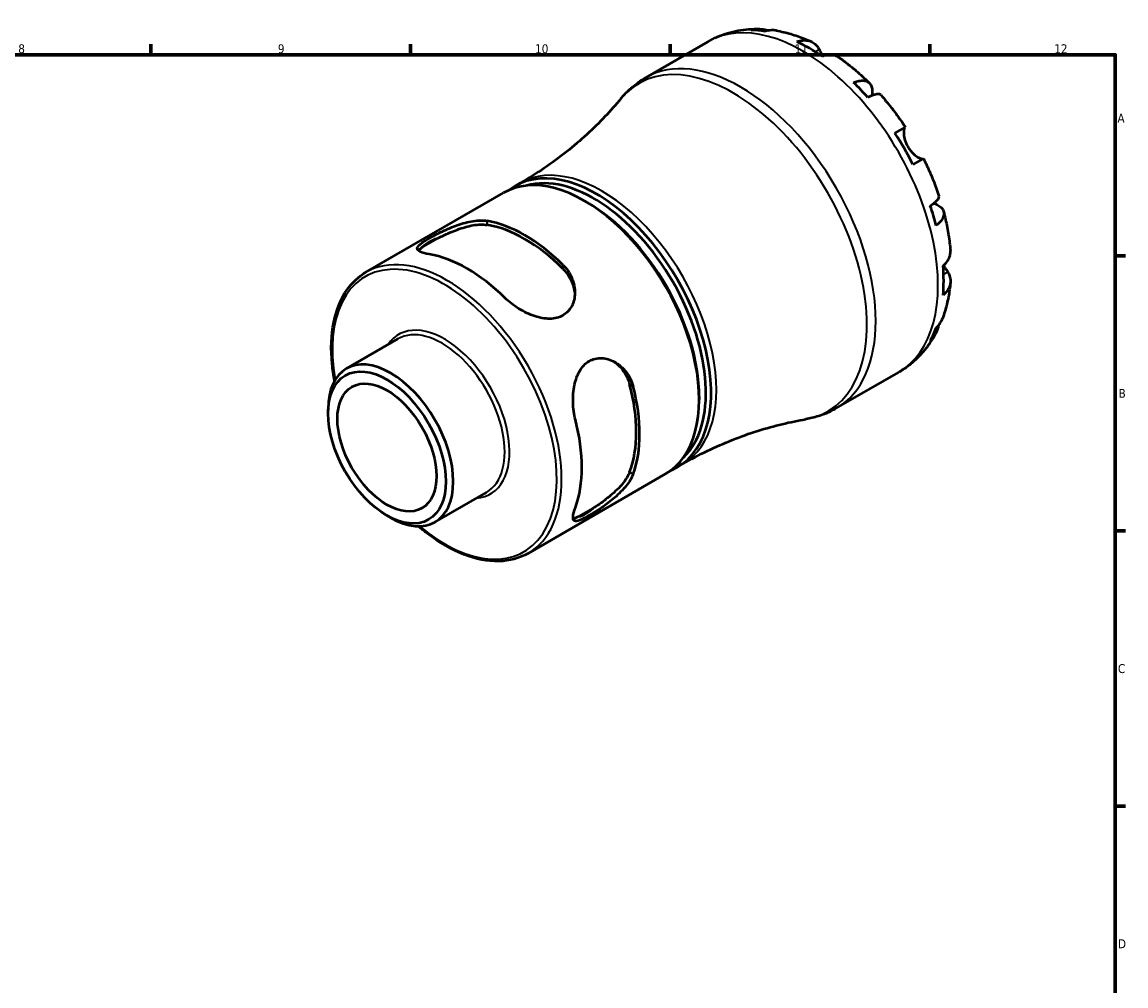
# Model space of a CAD drawing. Header units: millimetres. Extents: x -86 to 904, y -52 to 594.
# Tile 5 of 5: x 526 to 824, y 323 to 583. Entities that reach past the tile are written whole.
import ezdxf

# ---------------------------------------------------------------- set-up
doc = ezdxf.new("R2010")
doc.units = ezdxf.units.MM
for name, color, linetype, lineweight in [('Border (ANSI)', 7, 'Continuous', 70), ('Visible (ANSI)', 7, 'Continuous', 50), ('Visible Narrow (ANSI)', 7, 'Continuous', 35)]:
    doc.layers.add(name, color=color, linetype=linetype, lineweight=lineweight)
doc.styles.add('Note Text (ANSI)', font='tahoma.ttf')

# ---------------------------------------------------------------- blocks, each defined once
blk = doc.blocks.new('Borders Default Border')
at = {"layer": 'Border (ANSI)'}
for p, q in [((560.67, 574), (560.67, 576.8)), ((630.75, 574), (630.75, 576.8)), ((700.83, 574), (700.83, 576.8)), ((770.92, 574), (770.92, 576.8)), ((821, 519.75), (823.8, 519.75)), ((821, 445.5), (823.8, 445.5)), ((821, 371.25), (823.8, 371.25))]:
    blk.add_line(p, q, dxfattribs=at)
at = {"layer": 'Border (ANSI)', "flags": 128}
blk.add_lwpolyline([(20, 20), (20, 574), (821, 574), (821, 20), (20, 20)], dxfattribs=at)
at = {"layer": 'Border (ANSI)', "color": 5, "true_color": 0x0000ff, "char_height": 2.4, "attachment_point": 7, "style": 'Note Text (ANSI)'}
for s, insert in [('8', (524.84, 574.35)), ('9', (594.92, 574.35)), ('10', (664.35, 574.35)), ('11', (734.43, 574.4)), ('12', (804.52, 574.4)), ('A', (821.58, 555.68)), ('B', (821.87, 481.43)), ('C', (821.71, 407.13)), ('D', (821.72, 332.93))]:
    blk.add_mtext(s, dxfattribs=dict(at, insert=insert))

msp = doc.modelspace()

# ---------------------------------------------------------------- linework, layer by layer
at = {"layer": 'Visible (ANSI)'}
for p, q in [((694.1813, 567.7871), (710.9651, 577.4773)), ((761.5174, 552.7969), (764.3509, 554.4328)), ((769.2009, 546.0324), (766.3674, 544.3964)), ((659.0546, 538.5867), (660.4688, 539.4032)), ((618.6965, 515.2859), (655.8266, 536.723)), ((678.4212, 534.1466), (677.7141, 534.5549)), ((634.0892, 522.1516), (637.9992, 524.4091)), ((613.4368, 489.3013), (627.3251, 497.3197)), ((745.6813, 478.5865), (762.4651, 488.2767)), ((708.6677, 481.7582), (708.6677, 480.9417)), ((608.4867, 477.1888), (608.4867, 478.3598)), ((702.8296, 462.7661), (704.2438, 463.5826)), ((662.4715, 439.4654), (699.6016, 460.9025)), ((637.3383, 447.9027), (651.2266, 455.9211)), ((680.0238, 451.6205), (676.1137, 449.363)), ((624.3735, 449.672), (625.3876, 449.0865))]:
    msp.add_line(p, q, dxfattribs=at)
for centre, major_axis, start_param, end_param in [((738.4299, 533.867), (-25.6275, 44.3882), 5.83347054, 5.94750191), ((738.4299, 533.867), (-25.6275, 44.3882), 5.40302049, 5.59255379), ((738.4299, 533.867), (-25.6275, 44.3882), 5.04807237, 5.16210375), ((738.4299, 533.867), (-25.6275, 44.3882), 4.61762233, 4.80715563), ((680.9421, 500.6764), (21.8875, -37.9103), 6.20937891, 9.49858436), ((677.7141, 498.8128), (-21.8875, 37.9103), 3.14159265, 6.28318531), ((680.235, 500.2682), (-21.3875, 37.0442), 3.28380448, 6.14097348), ((678.4212, 499.221), (-21.3875, 37.0442), 3.92699082, 5.49778714), ((738.4299, 533.867), (-25.6275, 44.3882), 4.26267421, 4.37670559), ((661.6328, 489.5282), (21.8875, -37.9103), 2.01881988, 2.6935691), ((661.6328, 489.5282), (21.2575, -36.8191), 2.00840457, 2.70398441), ((643.5909, 518.9233), (11.025, 0), 2.10270917, 2.60967981), ((646.0411, 480.5263), (-21.8875, 37.9103), 5.16041253, 5.83516176), ((738.4299, 533.867), (-25.6275, 44.3882), 3.83222417, 4.02175747), ((738.4299, 533.867), (25.6275, -44.3882), 0.33568339, 0.44971477), ((625.3876, 468.602), (11.9507, -20.6993), 5.49778714, 10.21017612), ((661.6328, 489.5282), (21.2575, -36.8191), 0.43760824, 1.13318809), ((661.6328, 489.5282), (21.8875, -37.9103), 0.44802355, 1.12277278), ((646.0411, 480.5263), (-21.8875, 37.9103), 3.5896162, 4.26436543), ((678.0687, 459.2059), (-5.5125, -9.5479), 0.53191284, 1.03888348)]:
    msp.add_ellipse(centre, major_axis=major_axis, ratio=0.57735027, start_param=start_param, end_param=end_param, dxfattribs=at)
for major_axis in [(-11.2337, 19.4573), (-9.45, 16.3679)]:
    msp.add_ellipse((624.3735, 468.0165), major_axis=major_axis, ratio=0.57735027, dxfattribs=at)
for points, knots in [([(710.9651, 577.4773), (711.8164, 577.9688), (712.6965, 578.4104), (714.4983, 579.1874), (715.4199, 579.5229), (717.2883, 580.0861), (718.235, 580.3139), (720.139, 580.6648), (721.0961, 580.7879), (723.0093, 580.9355), (723.9652, 580.9601), (724.9164, 580.9391)], [5.497787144, 5.497787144, 5.497787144, 5.497787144, 5.565218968, 5.565218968, 5.632650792, 5.632650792, 5.700082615, 5.700082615, 5.767514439, 5.767514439, 5.834946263, 5.834946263, 5.834946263, 5.834946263]), ([(722.6748, 580.6517), (723.2815, 580.824), (723.9043, 580.9158), (725.0715, 580.9571), (725.7223, 580.9061), (726.7084, 580.6963), (727.0496, 580.5986), (727.379, 580.4828)], [0.230034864, 0.230034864, 0.230034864, 0.230034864, 0.448337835, 0.448337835, 0.672895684, 0.672895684, 0.792976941, 0.792976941, 0.792976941, 0.792976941]), ([(729.5219, 580.4899), (729.067, 580.567), (728.6063, 580.5914), (727.648, 580.545), (727.0687, 580.4489), (726.491, 580.2737)], [6.576421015, 6.576421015, 6.576421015, 6.576421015, 6.756906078, 6.756906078, 6.975209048, 6.975209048, 6.975209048, 6.975209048]), ([(729.522, 580.4902), (730.1774, 580.378), (730.8287, 580.2463), (732.122, 579.9463), (732.7641, 579.7781), (734.0385, 579.4072), (734.6709, 579.2046), (735.9257, 578.7671), (736.5482, 578.5321), (737.783, 578.0317), (738.3954, 577.7662), (739.0027, 577.4862)], [5.944943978, 5.944943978, 5.944943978, 5.944943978, 5.992521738, 5.992521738, 6.040099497, 6.040099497, 6.087677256, 6.087677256, 6.135255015, 6.135255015, 6.182832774, 6.182832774, 6.182832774, 6.182832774]), ([(735.0004, 577.5088), (735.5495, 577.6958), (736.0858, 577.8099), (737.0495, 577.9042), (737.5633, 577.889), (738.5223, 577.7006), (738.9674, 577.5274), (739.7163, 577.0925), (740.0888, 576.7903), (740.6597, 576.1299), (740.8792, 575.7997), (741.059, 575.4545)], [0.23003714, 0.23003714, 0.23003714, 0.23003714, 0.44815444, 0.44815444, 0.67274363, 0.67274363, 0.89733283, 0.89733283, 1.12273273, 1.12273273, 1.29814862, 1.29814862, 1.29814862, 1.29814862]), ([(741.059, 575.4545), (741.1258, 575.3265), (741.198, 575.1892), (741.3604, 574.8844), (741.4512, 574.7161), (741.6731, 574.3129), (741.8073, 574.0742), (741.9924, 573.7572), (742.0331, 573.6881), (742.0745, 573.6187)], [-0.785164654, -0.785164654, -0.785164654, -0.785164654, -0.716742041, -0.716742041, -0.642593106, -0.642593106, -0.548173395, -0.548173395, -0.522106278, -0.522106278, -0.522106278, -0.522106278]), ([(746.4799, 573.1716), (746.3874, 573.2363), (746.2938, 573.296), (745.8264, 573.5674), (745.3812, 573.7406), (744.4222, 573.929), (743.9084, 573.9442), (742.9447, 573.8499), (742.4084, 573.7358), (741.8593, 573.5488)], [6.258837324, 6.258837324, 6.258837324, 6.258837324, 6.315130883, 6.315130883, 6.539720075, 6.539720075, 6.764309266, 6.764309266, 6.98242657, 6.98242657, 6.98242657, 6.98242657]), ([(746.4802, 573.172), (747.0516, 572.7744), (747.6176, 572.3646), (748.7383, 571.5214), (749.2931, 571.088), (750.3912, 570.1987), (750.9345, 569.7428), (752.0093, 568.8094), (752.5407, 568.3319), (753.5914, 567.3564), (754.1106, 566.8583), (754.6234, 566.3504)], [0.102188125, 0.102188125, 0.102188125, 0.102188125, 0.150446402, 0.150446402, 0.198704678, 0.198704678, 0.246962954, 0.246962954, 0.295221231, 0.295221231, 0.343479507, 0.343479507, 0.343479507, 0.343479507]), ([(687.5269, 562.1375), (687.8973, 562.5855), (688.2835, 563.0217), (689.0864, 563.8675), (689.5031, 564.2771), (690.3658, 565.0667), (690.8118, 565.4467), (691.7309, 566.1741), (692.204, 566.5215), (693.1749, 567.1813), (693.6727, 567.4935), (694.1813, 567.7871)], [5.286184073, 5.286184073, 5.286184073, 5.286184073, 5.328504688, 5.328504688, 5.370825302, 5.370825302, 5.413145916, 5.413145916, 5.45546653, 5.45546653, 5.497787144, 5.497787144, 5.497787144, 5.497787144]), ([(750.3688, 566.4878), (750.8902, 566.6955), (751.3846, 566.8406), (752.2485, 567.0078), (752.6947, 567.0417), (753.493, 566.9703), (753.845, 566.8649), (754.4059, 566.5669), (754.6661, 566.3463), (755.0668, 565.7794), (755.2073, 565.433), (755.3673, 564.7108), (755.4012, 564.2681), (755.3551, 563.5084), (755.3192, 563.2238), (755.268, 562.9359)], [0.23003486, 0.23003486, 0.23003486, 0.23003486, 0.44833783, 0.44833783, 0.67289568, 0.67289568, 0.89745353, 0.89745353, 1.12262674, 1.12262674, 1.34779995, 1.34779995, 1.5738057, 1.5738057, 1.69862919, 1.69862919, 1.69862919, 1.69862919]), ([(757.6687, 563.1361), (757.5873, 563.2266), (757.4736, 563.2887), (757.1554, 563.3703), (756.8992, 563.3746), (756.2661, 563.2717), (755.8893, 563.1645), (755.1282, 562.8887), (754.6774, 562.6976), (754.1849, 562.4593)], [6.143409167, 6.143409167, 6.143409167, 6.143409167, 6.307790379, 6.307790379, 6.532348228, 6.532348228, 6.756906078, 6.756906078, 6.975209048, 6.975209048, 6.975209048, 6.975209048]), ([(687.5269, 562.1375), (686.1955, 560.5277), (684.7597, 558.9023), (681.6835, 555.6616), (680.0429, 554.0464), (676.5709, 550.8686), (674.7395, 549.306), (670.9094, 546.2747), (668.9108, 544.806), (664.7798, 541.9991), (662.6475, 540.661), (660.4688, 539.4032)], [5.286184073, 5.286184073, 5.286184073, 5.286184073, 5.328504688, 5.328504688, 5.370825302, 5.370825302, 5.413145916, 5.413145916, 5.45546653, 5.45546653, 5.497787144, 5.497787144, 5.497787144, 5.497787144]), ([(757.6691, 563.1365), (758.1507, 562.5956), (758.6255, 562.046), (759.5611, 560.9304), (760.0219, 560.3645), (760.9288, 559.2171), (761.3749, 558.6358), (762.252, 557.4586), (762.6829, 556.8627), (763.529, 555.6577), (763.9441, 555.0484), (764.3511, 554.4329)], [0.441551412, 0.441551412, 0.441551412, 0.441551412, 0.48937779, 0.48937779, 0.537204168, 0.537204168, 0.585030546, 0.585030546, 0.632856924, 0.632856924, 0.680683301, 0.680683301, 0.680683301, 0.680683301]), ([(764.176, 554.3318), (764.1559, 554.3203), (764.1364, 554.3042), (764.0679, 554.2291), (764.023, 554.1431), (763.9445, 553.8964), (763.9125, 553.7319), (763.8658, 553.2453), (763.8651, 552.8921), (763.9507, 552.0096), (764.0526, 551.4724), (764.4033, 550.3368), (764.6555, 549.7493), (764.9763, 549.1936)], [-0.780900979, -0.780900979, -0.780900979, -0.780900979, -0.742496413, -0.742496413, -0.641680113, -0.641680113, -0.533087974, -0.533087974, -0.377279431, -0.377279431, -0.192503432, -0.192503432, 0, 0, 0, 0]), ([(764.9763, 549.1936), (765.1659, 548.8652), (765.3773, 548.5509), (765.848, 547.9417), (766.1079, 547.6519), (766.7214, 547.0514), (767.0746, 546.7661), (767.7243, 546.3213), (768.0155, 546.1614), (768.4351, 545.981), (768.5835, 545.9341), (768.823, 545.8898), (768.9148, 545.8909), (768.9977, 545.9172), (769.0126, 545.9237), (769.026, 545.9314)], [0, 0, 0, 0, 0.113756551, 0.113756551, 0.235380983, 0.235380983, 0.394308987, 0.394308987, 0.546306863, 0.546306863, 0.652040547, 0.652040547, 0.753818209, 0.753818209, 0.779337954, 0.779337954, 0.779337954, 0.779337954]), ([(769.2011, 546.0325), (769.5306, 545.3723), (769.8507, 544.7081), (770.4713, 543.3729), (770.7718, 542.7018), (771.3528, 541.3536), (771.6332, 540.6766), (772.1734, 539.3175), (772.4331, 538.6355), (772.9314, 537.2675), (773.1699, 536.5815), (773.3976, 535.8939)], [0.890113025, 0.890113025, 0.890113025, 0.890113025, 0.937939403, 0.937939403, 0.985765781, 0.985765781, 1.033592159, 1.033592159, 1.081418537, 1.081418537, 1.129244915, 1.129244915, 1.129244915, 1.129244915]), ([(771.0691, 533.2151), (771.5217, 533.5225), (771.9125, 533.8174), (772.5319, 534.3386), (772.8132, 534.6113), (773.2188, 535.1081), (773.3433, 535.3322), (773.4316, 535.6485), (773.4347, 535.7781), (773.3971, 535.8937)], [0.230034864, 0.230034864, 0.230034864, 0.230034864, 0.448337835, 0.448337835, 0.672895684, 0.672895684, 0.897453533, 0.897453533, 1.061834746, 1.061834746, 1.061834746, 1.061834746]), ([(772.0233, 533.9148), (772.2983, 533.8152), (772.5627, 533.704), (773.2437, 533.3641), (773.6101, 533.1134), (774.1555, 532.6137), (774.3853, 532.3188), (774.6759, 531.6883), (774.7368, 531.3527), (774.7145, 530.7179), (774.6297, 530.3604), (774.2925, 529.6334), (774.04, 529.2639), (773.4632, 528.5993), (773.0904, 528.2437), (772.6498, 527.896)], [5.50661472, 5.50661472, 5.50661472, 5.50661472, 5.63143821, 5.63143821, 5.85744396, 5.85744396, 6.08261717, 6.08261717, 6.30779038, 6.30779038, 6.53234823, 6.53234823, 6.75690608, 6.75690608, 6.97520905, 6.97520905, 6.97520905, 6.97520905]), ([(774.6581, 531.6493), (774.8415, 530.9512), (775.0132, 530.2526), (775.3328, 528.8549), (775.4805, 528.1559), (775.7515, 526.7585), (775.8747, 526.06), (776.0958, 524.6644), (776.1937, 523.9672), (776.3636, 522.575), (776.4356, 521.8799), (776.4942, 521.1863)], [1.22731682, 1.22731682, 1.22731682, 1.22731682, 1.275575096, 1.275575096, 1.323833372, 1.323833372, 1.372091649, 1.372091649, 1.420349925, 1.420349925, 1.468608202, 1.468608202, 1.468608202, 1.468608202]), ([(635.7951, 520.1691), (634.7674, 520.3461), (633.908, 520.5775), (632.7944, 521.1137), (632.538, 521.4211), (632.5961, 522.0724), (632.8678, 522.4539), (633.6952, 523.1424), (634.0391, 523.3915), (634.8416, 523.9207), (635.3003, 524.201), (636.2898, 524.7722), (636.8443, 525.077), (638.0385, 525.7005), (638.6781, 526.0192), (640.6569, 526.951), (642.0623, 527.5377), (644.7782, 528.488), (646.2822, 528.9008), (649.0724, 529.3327), (650.3591, 529.348), (651.3868, 529.1709)], [1.68610522, 1.68610522, 1.68610522, 1.68610522, 2.14814484, 2.14814484, 2.61018445, 2.61018445, 3.02997567, 3.02997567, 3.23987128, 3.23987128, 3.44976689, 3.44976689, 3.6596625, 3.6596625, 3.86955811, 3.86955811, 4.28934933, 4.28934933, 4.75138895, 4.75138895, 5.21342856, 5.21342856, 5.21342856, 5.21342856]), ([(637.9992, 524.4091), (638.4302, 524.6307), (638.8783, 524.8542), (640.6519, 525.7075), (642.0521, 526.3106), (644.764, 527.2984), (646.2695, 527.7345), (649.0651, 528.2084), (650.3554, 528.2424), (651.3868, 528.0787)], [3.73349526, 3.73349526, 3.73349526, 3.73349526, 3.87952324, 3.87952324, 4.29983022, 4.29983022, 4.76527993, 4.76527993, 5.23072965, 5.23072965, 5.23072965, 5.23072965]), ([(632.8736, 521.1442), (633.0089, 521.302), (633.1902, 521.4733), (633.6116, 521.8135), (633.8355, 521.978), (634.0892, 522.1516)], [2.863342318, 2.863342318, 2.863342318, 2.863342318, 3.038909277, 3.038909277, 3.184937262, 3.184937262, 3.184937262, 3.184937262]), ([(774.51, 516.9961), (774.9465, 517.3781), (775.3135, 517.7855), (775.877, 518.573), (776.1207, 519.0255), (776.437, 519.9502), (776.5097, 520.4224), (776.5083, 520.9629), (776.5034, 521.0737), (776.4937, 521.1863)], [0.230037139, 0.230037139, 0.230037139, 0.230037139, 0.448154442, 0.448154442, 0.672743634, 0.672743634, 0.897332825, 0.897332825, 0.953626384, 0.953626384, 0.953626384, 0.953626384]), ([(671.8787, 517.3399), (672.9064, 516.3303), (673.7659, 515.0759), (674.8794, 512.3902), (675.1358, 510.961), (675.0777, 508.4762), (674.8061, 507.235), (673.9786, 505.6385), (673.6347, 505.149), (672.8322, 504.2993), (672.3735, 503.9393), (671.8787, 503.6537), (671.384, 503.3681), (670.8295, 503.1431), (669.6354, 502.84), (668.9957, 502.7616), (667.0169, 502.7379), (665.6115, 503.0109), (662.8956, 503.8941), (661.3916, 504.6031), (658.6014, 506.3207), (657.3147, 507.3285), (656.287, 508.338)], [-1.76366167, -1.76366167, -1.76366167, -1.76366167, -1.30162206, -1.30162206, -0.83958244, -0.83958244, -0.41979122, -0.41979122, -0.20989561, -0.20989561, 0, 0, 0, 0.20989561, 0.20989561, 0.41979122, 0.41979122, 0.83958244, 0.83958244, 1.30162206, 1.30162206, 1.76366167, 1.76366167, 1.76366167, 1.76366167]), ([(671.8787, 516.2477), (672.9101, 515.2204), (673.7704, 513.9447), (674.7668, 511.4995), (675.0181, 510.3646), (675.0877, 509.2824)], [5.14691913, 5.14691913, 5.14691913, 5.14691913, 5.612368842, 5.612368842, 5.98068211, 5.98068211, 5.98068211, 5.98068211]), ([(774.6781, 517.1475), (774.7824, 516.9608), (774.8863, 516.7806), (775.1279, 516.3699), (775.2622, 516.1482), (775.5186, 515.7324), (775.6392, 515.5406), (775.7531, 515.3615), (775.7567, 515.3558), (775.7603, 515.3502)], [-2.854398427, -2.854398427, -2.854398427, -2.854398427, -2.785408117, -2.785408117, -2.690943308, -2.690943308, -2.594272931, -2.594272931, -2.591082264, -2.591082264, -2.591082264, -2.591082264]), ([(610.2255, 485.9777), (609.9381, 487.515), (609.721, 489.0329), (609.1825, 494.5678), (609.3257, 498.3931), (610.6967, 505.2136), (611.9221, 508.2129), (615.0319, 512.5807), (616.7356, 514.1538), (618.6965, 515.2859)], [4.47491935, 4.47491935, 4.47491935, 4.47491935, 4.59390255, 4.59390255, 4.91744315, 4.91744315, 5.23992718, 5.23992718, 5.49778714, 5.49778714, 5.49778714, 5.49778714]), ([(775.7603, 515.3502), (775.9693, 515.0218), (776.1455, 514.6667), (776.432, 513.842), (776.5075, 513.3683), (776.5097, 512.5023), (776.437, 512.0302), (776.1207, 511.1055), (775.877, 510.6529), (775.3135, 509.8655), (774.9465, 509.4581), (774.51, 509.0761)], [5.91431509, 5.91431509, 5.91431509, 5.91431509, 6.08973097, 6.08973097, 6.31513088, 6.31513088, 6.53972007, 6.53972007, 6.76430927, 6.76430927, 6.98242657, 6.98242657, 6.98242657, 6.98242657]), ([(776.4916, 512.5535), (776.4304, 511.8876), (776.3542, 511.2245), (776.1702, 509.9049), (776.0624, 509.2483), (775.8139, 507.9429), (775.6732, 507.2939), (775.3571, 506.0048), (775.1818, 505.3646), (774.7949, 504.0946), (774.5834, 503.4647), (774.3528, 502.8409)], [1.67114886, 1.67114886, 1.67114886, 1.67114886, 1.718726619, 1.718726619, 1.766304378, 1.766304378, 1.813882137, 1.813882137, 1.861459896, 1.861459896, 1.909037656, 1.909037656, 1.909037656, 1.909037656]), ([(773.2749, 500.9887), (773.2105, 500.6456), (773.1245, 500.3013), (772.8132, 499.3424), (772.5319, 498.7532), (771.9125, 497.7631), (771.5217, 497.2697), (771.0691, 496.8304)], [6.412266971, 6.412266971, 6.412266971, 6.412266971, 6.532348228, 6.532348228, 6.756906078, 6.756906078, 6.975209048, 6.975209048, 6.975209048, 6.975209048]), ([(772.6498, 500.3243), (773.0904, 500.7371), (773.4632, 501.1906), (773.9826, 501.9974), (774.1918, 502.4086), (774.3524, 502.841)], [0.230034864, 0.230034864, 0.230034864, 0.230034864, 0.448337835, 0.448337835, 0.628822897, 0.628822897, 0.628822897, 0.628822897]), ([(772.4387, 498.628), (771.9813, 497.7937), (771.4821, 496.9781), (770.3977, 495.3951), (769.8125, 494.6277), (768.5566, 493.1543), (767.886, 492.4484), (766.464, 491.1119), (765.7128, 490.4815), (764.1389, 489.3096), (763.3164, 488.7682), (762.4651, 488.2767)], [2.019035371, 2.019035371, 2.019035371, 2.019035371, 2.086467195, 2.086467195, 2.153899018, 2.153899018, 2.221330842, 2.221330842, 2.288762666, 2.288762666, 2.35619449, 2.35619449, 2.35619449, 2.35619449]), ([(675.2497, 475.4937), (674.8892, 476.8885), (674.6598, 478.5066), (674.5675, 481.7819), (674.7055, 483.4388), (675.2985, 486.2325), (675.7648, 487.5861), (676.7747, 489.288), (677.1624, 489.8027), (678.022, 490.6853), (678.4941, 491.0531), (679.4835, 491.6243), (680.0247, 491.8416), (681.1618, 492.1118), (681.7576, 492.1649), (683.5539, 492.0832), (684.7647, 491.6978), (686.9457, 490.5057), (688.0552, 489.569), (689.8243, 487.2619), (690.4809, 485.8903), (690.8414, 484.4956)], [1.68610522, 1.68610522, 1.68610522, 1.68610522, 2.14814484, 2.14814484, 2.61018445, 2.61018445, 3.02997567, 3.02997567, 3.23987128, 3.23987128, 3.44976689, 3.44976689, 3.6596625, 3.6596625, 3.86955811, 3.86955811, 4.28934933, 4.28934933, 4.75138895, 4.75138895, 5.21342856, 5.21342856, 5.21342856, 5.21342856]), ([(685.4679, 491.3034), (686.3703, 490.702), (687.2275, 489.9169), (688.8469, 487.8314), (689.5216, 486.4485), (689.8955, 485.0417)], [4.396966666, 4.396966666, 4.396966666, 4.396966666, 4.765279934, 4.765279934, 5.230729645, 5.230729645, 5.230729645, 5.230729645]), ([(745.6813, 478.5865), (745.1727, 478.2929), (744.6534, 478.018), (743.5966, 477.507), (743.0591, 477.2709), (741.9696, 476.8387), (741.4176, 476.6425), (740.3024, 476.2902), (739.7393, 476.1341), (738.6054, 475.8616), (738.0345, 475.7453), (737.4613, 475.6484)], [2.35619449, 2.35619449, 2.35619449, 2.35619449, 2.398515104, 2.398515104, 2.440835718, 2.440835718, 2.483156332, 2.483156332, 2.525476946, 2.525476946, 2.56779756, 2.56779756, 2.56779756, 2.56779756]), ([(704.2438, 463.5826), (706.4225, 464.8405), (708.6475, 466.0181), (713.1438, 468.1922), (715.415, 469.1887), (719.9553, 470.99), (722.2242, 471.7948), (726.7123, 473.2127), (728.9314, 473.8259), (733.276, 474.8696), (735.4015, 475.3004), (737.4613, 475.6484)], [2.35619449, 2.35619449, 2.35619449, 2.35619449, 2.398515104, 2.398515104, 2.440835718, 2.440835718, 2.483156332, 2.483156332, 2.525476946, 2.525476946, 2.56779756, 2.56779756, 2.56779756, 2.56779756]), ([(690.8414, 460.8335), (690.4809, 459.855), (689.8243, 458.7484), (688.0552, 456.5478), (686.9457, 455.4518), (684.7647, 453.5749), (683.5539, 452.6511), (681.7576, 451.4033), (681.1618, 451.0087), (680.0247, 450.2863), (679.4835, 449.9585), (678.9888, 449.6729), (678.4941, 449.3872), (678.022, 449.1301), (677.1624, 448.6997), (676.7747, 448.5264), (675.7648, 448.1541), (675.2985, 448.1096), (674.7055, 448.3849), (674.5675, 448.7607), (674.6598, 449.9931), (674.8892, 450.8531), (675.2497, 451.8316)], [-1.76366167, -1.76366167, -1.76366167, -1.76366167, -1.30162206, -1.30162206, -0.83958244, -0.83958244, -0.41979122, -0.41979122, -0.20989561, -0.20989561, 0, 0, 0, 0.20989561, 0.20989561, 0.41979122, 0.41979122, 0.83958244, 0.83958244, 1.30162206, 1.30162206, 1.76366167, 1.76366167, 1.76366167, 1.76366167]), ([(689.8955, 461.3796), (689.5216, 460.4046), (688.8469, 459.3041), (687.0388, 457.12), (685.9083, 456.0342), (683.697, 454.1796), (682.4746, 453.2685), (680.8488, 452.1592), (680.4312, 451.8829), (680.0238, 451.6205)], [5.14691913, 5.14691913, 5.14691913, 5.14691913, 5.61236884, 5.61236884, 6.07781855, 6.07781855, 6.49812554, 6.49812554, 6.64415352, 6.64415352, 6.64415352, 6.64415352]), ([(676.1137, 449.363), (675.8365, 449.2302), (675.5821, 449.1185), (675.0767, 448.9236), (674.8377, 448.8523), (674.6335, 448.814)], [0.274278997, 0.274278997, 0.274278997, 0.274278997, 0.420306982, 0.420306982, 0.595873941, 0.595873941, 0.595873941, 0.595873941]), ([(662.4715, 439.4654), (660.1357, 438.1169), (657.4407, 437.3999), (651.5746, 437.2754), (648.3925, 437.8996), (641.8385, 440.4425), (638.4626, 442.3908), (634.4011, 445.4943), (633.6239, 446.1241), (632.8543, 446.7834)], [2.35619449, 2.35619449, 2.35619449, 2.35619449, 2.66335621, 2.66335621, 2.97905476, 2.97905476, 3.30196373, 3.30196373, 3.37906229, 3.37906229, 3.37906229, 3.37906229])]:
    msp.add_open_spline(points, degree=3, knots=knots, dxfattribs=at)
at = {"layer": 'Visible Narrow (ANSI)'}
for p, q in [((741.059, 575.4545), (739.9399, 574.8084)), ((651.3868, 528.0787), (651.3868, 529.1709)), ((671.8787, 517.3399), (671.8787, 516.2477)), ((775.7603, 515.3502), (774.6412, 514.704)), ((689.8955, 485.0417), (690.8414, 484.4956)), ((690.8414, 460.8335), (689.8955, 461.3796))]:
    msp.add_line(p, q, dxfattribs=at)
for centre, major_axis, start_param, end_param in [((736.7151, 532.877), (-25.75, 44.6003), 3.14159265, 6.28318531), ((719.9313, 523.1868), (25.75, -44.6003), 0, 3.14159265), ((717.8575, 521.9896), (-25.5368, 44.2311), 2.92998958, 6.49478838), ((682.3563, 501.4929), (-21.8875, 37.9103), 3.14159265, 6.28318531), ((640.584, 477.3756), (21.8875, -37.9103), 0, 3.14159265), ((639.9299, 476.998), (-21.425, 37.1092), 2.13160471, 7.29317325), ((639.9299, 476.998), (12.4132, -21.5004), 6.00935226, 9.69861101), ((639.2758, 476.6204), (-11.9507, 20.6993), 3.14159265, 6.28318531)]:
    msp.add_ellipse(centre, major_axis=major_axis, ratio=0.57735027, start_param=start_param, end_param=end_param, dxfattribs=at)

# ---------------------------------------------------------------- block references
msp.add_blockref('Borders Default Border', (0, 0))

doc.saveas('drawing.dxf')
